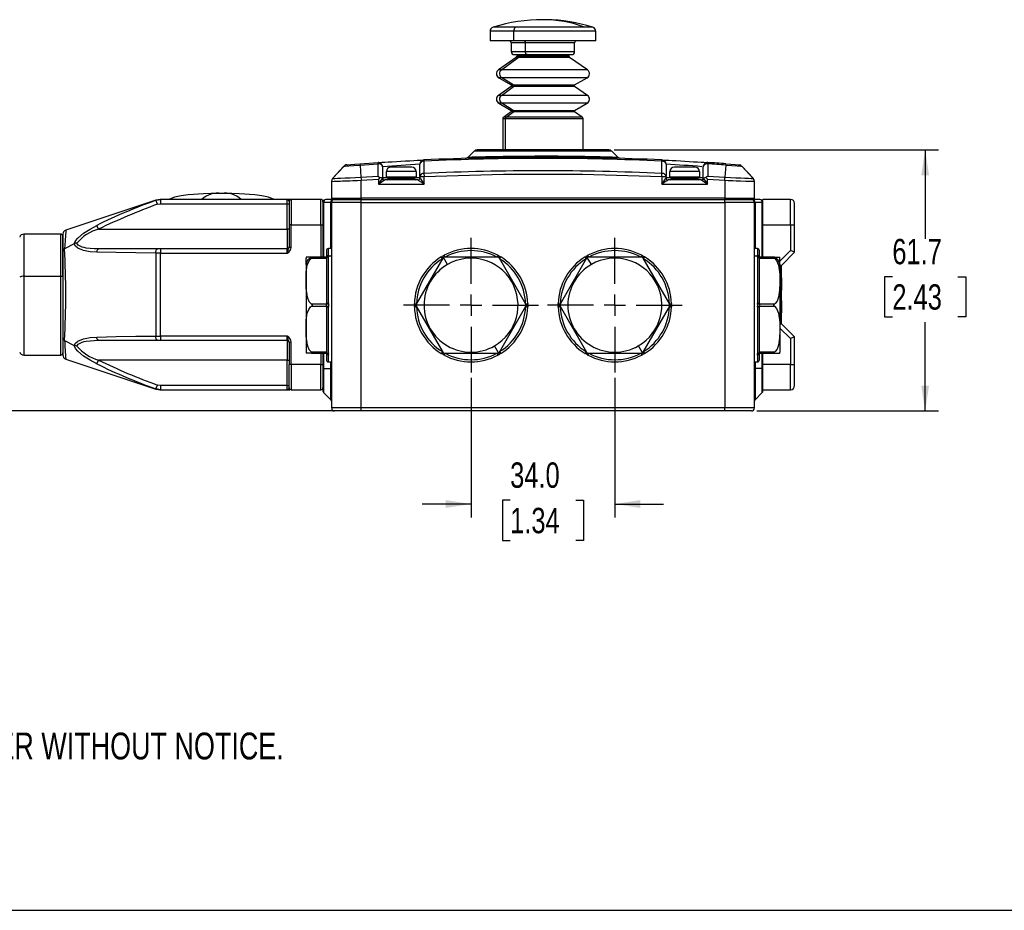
# Model space of a CAD drawing. Header units: millimetres. Extents: x 0 to 864, y 0 to 559.
# Tile 2 of 12: x 189 to 422, y 0 to 211. Entities that reach past the tile are written whole.
import ezdxf

# ---------------------------------------------------------------- set-up
doc = ezdxf.new("R2010")
doc.units = ezdxf.units.MM
doc.linetypes.add('CENTERX2', pattern=[20.32, 12.7, -2.54, 2.54, -2.54])
for name, color, linetype in [('CENTER', 40, 'CENTERX2'), ('DIMENSIONS', 140, 'Continuous'), ('SLD-DEFPOINTS', 7, 'Continuous'), ('TEXT', 140, 'Continuous')]:
    doc.layers.add(name, color=color, linetype=linetype)
doc.styles.add('SLDTEXTSTYLE0', font='TXT', dxfattribs={"width": 0.75})
doc.dimstyles.new('SLDDIMSTYLE0', dxfattribs={"dimtxt": 6, "dimasz": 6, "dimexe": 0, "dimexo": 0.0625, "dimgap": 1.5, "dimtad": 0, "dimtih": 1, "dimtoh": 1, "dimdec": 1, "dimrnd": 1e-09, "dimzin": 12, "dimdsep": 46, "dimtxsty": 'SLDTEXTSTYLE0', "dimsah": 1, "dimcen": 0.09, "dimadec": 0, "dimazin": 3, "dimtfac": 1, "dimtdec": 1, "dimtofl": 0, "dimtmove": 0, "dimatfit": 3, "dimfxl": 0, "dimfrac": 2, "dimtolj": 1, "dimtzin": 12, "dimarcsym": 0})
doc.dimstyles.new('SLDDIMSTYLE2', dxfattribs={"dimtxt": 6, "dimasz": 6, "dimexe": 0, "dimexo": 0.0625, "dimgap": 1.5, "dimtad": 0, "dimtih": 1, "dimtoh": 1, "dimdec": 1, "dimrnd": 1e-09, "dimzin": 4, "dimdsep": 46, "dimtxsty": 'SLDTEXTSTYLE0', "dimsah": 1, "dimcen": 0.09, "dimadec": 0, "dimazin": 1, "dimtfac": 1, "dimtdec": 1, "dimtmove": 0, "dimatfit": 0, "dimfxl": 0, "dimfrac": 2, "dimtolj": 1, "dimtzin": 12, "dimarcsym": 0})
doc.dimstyles.new('SLDDIMSTYLE3', dxfattribs={"dimtxt": 6, "dimasz": 6, "dimexe": 0, "dimexo": 0.0625, "dimgap": 1.5, "dimtad": 0, "dimtih": 1, "dimtoh": 1, "dimdec": 1, "dimrnd": 1e-09, "dimzin": 12, "dimdsep": 46, "dimtxsty": 'SLDTEXTSTYLE0', "dimsah": 1, "dimcen": 0.09, "dimadec": 0, "dimazin": 3, "dimtfac": 1, "dimtdec": 1, "dimtmove": 0, "dimatfit": 0, "dimfxl": 0, "dimfrac": 2, "dimtolj": 1, "dimtzin": 12, "dimarcsym": 0})

# ---------------------------------------------------------------- blocks, each defined once
blk = doc.blocks.new('SW_NOTE_0_2')
at = {"layer": 'TEXT', "color": 0, "char_height": 6.35, "attachment_point": 1, "style": 'SLDTEXTSTYLE0'}
for s, insert in [('NOTES:', (0, 8.19)), ('1. DIMENSIONS CAN BE CHANGED BY MANUFACTURER WITHOUT NOTICE.', (4.76, -8.24)), ('2. DIMENSIONS DO NOT IMPLY TOLERANCE.', (4.76, -24.66))]:
    blk.add_mtext(s, dxfattribs=dict(at, insert=insert))
blk = doc.blocks.new('_D_12')
at = {"layer": 'DIMENSIONS'}
for p, q in [((329.77, 179.76), (406.45, 179.76)), ((403.28, 179.76), (403.28, 158.77)), ((395.52, 149.79), (393.69, 149.79)), ((393.69, 149.79), (393.69, 140.27)), ((411.03, 149.79), (412.86, 149.79)), ((412.86, 149.79), (412.86, 140.27)), ((393.69, 140.27), (395.52, 140.27)), ((412.86, 140.27), (411.03, 140.27)), ((403.28, 118.06), (403.28, 139.05)), ((363.48, 118.06), (406.45, 118.06))]:
    blk.add_line(p, q, dxfattribs=at)
for points in [[(403.28, 179.76), (402.35, 173.76), (404.2, 173.76)], [(403.28, 118.06), (404.2, 124.06), (402.35, 124.06)]]:
    blk.add_solid(points, dxfattribs=at)
at = {"layer": 'DIMENSIONS', "char_height": 6, "attachment_point": 1, "style": 'SLDTEXTSTYLE0'}
for s, insert in [('61.7', (395.52, 158.74)), ('2.43', (395.52, 148))]:
    blk.add_mtext(s, dxfattribs=dict(at, insert=insert))
blk = doc.blocks.new('_D_13')
at = {"layer": 'DIMENSIONS'}
for p, q in [((295.91, 125.85), (295.91, 92.88)), ((329.91, 125.85), (329.91, 92.88)), ((295.91, 96.05), (284.38, 96.05)), ((305.16, 96.94), (303.33, 96.94)), ((303.33, 96.94), (303.33, 87.41)), ((320.67, 96.94), (322.5, 96.94)), ((322.5, 96.94), (322.5, 87.41)), ((329.91, 96.05), (341.45, 96.05)), ((303.33, 87.41), (305.16, 87.41)), ((322.5, 87.41), (320.67, 87.41))]:
    blk.add_line(p, q, dxfattribs=at)
for points in [[(295.91, 96.05), (289.91, 96.98), (289.91, 95.13)], [(329.91, 96.05), (335.91, 95.13), (335.91, 96.98)]]:
    blk.add_solid(points, dxfattribs=at)
at = {"layer": 'DIMENSIONS', "char_height": 6, "attachment_point": 1, "style": 'SLDTEXTSTYLE0'}
for s, insert in [('34.0', (305.16, 105.89)), ('1.34', (305.16, 95.15))]:
    blk.add_mtext(s, dxfattribs=dict(at, insert=insert))
blk = doc.blocks.new('_D_14')
at = {"layer": 'DIMENSIONS'}
for p, q in [((118.81, 145.56), (118.81, 157.1)), ((133.54, 145.56), (115.64, 145.56)), ((111.06, 132.69), (109.23, 132.69)), ((109.23, 132.69), (109.23, 123.17)), ((126.57, 132.69), (128.4, 132.69)), ((128.4, 132.69), (128.4, 123.17)), ((109.23, 123.17), (111.06, 123.17)), ((128.4, 123.17), (126.57, 123.17)), ((268.64, 118.06), (115.64, 118.06)), ((118.81, 118.06), (118.81, 106.52))]:
    blk.add_line(p, q, dxfattribs=at)
for points in [[(118.81, 145.56), (119.74, 151.56), (117.89, 151.56)], [(118.81, 118.06), (117.89, 112.06), (119.74, 112.06)]]:
    blk.add_solid(points, dxfattribs=at)
at = {"layer": 'DIMENSIONS', "char_height": 6, "attachment_point": 1, "style": 'SLDTEXTSTYLE0'}
for s, insert in [('27.5', (111.06, 141.64)), ('1.08', (111.06, 130.9))]:
    blk.add_mtext(s, dxfattribs=dict(at, insert=insert))
blk = doc.blocks.new('SW_CENTERMARKSYMBOL_7')
at = {"layer": 'CENTER', "color": 0}
for p, q in [((0, 5.08), (0, 15.94)), ((0, 0), (0, 2.54)), ((-5.08, 0), (-15.94, 0)), ((0, 0), (-2.54, 0)), ((0, 0), (0, -2.54)), ((0, 0), (2.54, 0)), ((5.08, 0), (15.94, 0)), ((0, -5.08), (0, -15.94))]:
    blk.add_line(p, q, dxfattribs=at)
blk = doc.blocks.new('SW_CENTERMARKSYMBOL_8')
at = {"layer": 'CENTER', "color": 0}
for p, q in [((0, 5.08), (0, 15.94)), ((0, 0), (0, 2.54)), ((-5.08, 0), (-15.94, 0)), ((0, 0), (-2.54, 0)), ((0, 0), (0, -2.54)), ((0, 0), (2.54, 0)), ((5.08, 0), (15.94, 0)), ((0, -5.08), (0, -15.94))]:
    blk.add_line(p, q, dxfattribs=at)

msp = doc.modelspace()

# ---------------------------------------------------------------- linework, layer by layer
at = {"color": 7, "linetype": 'Continuous', "lineweight": 25}
for p, q in [((313.12, 210.55), (312.91, 210.55)), ((300.41, 207.83), (300.41, 205.56)), ((306, 205.56), (306, 207.83)), ((322.74, 208.78), (306.39, 208.78)), ((325.41, 205.56), (325.41, 207.83)), ((306, 205.56), (300.41, 205.56)), ((305.41, 205.06), (305.41, 203.01)), ((325.41, 205.56), (306, 205.56)), ((308.76, 203.01), (308.76, 205.06)), ((320.41, 203.01), (320.41, 205.06)), ((306.6, 201.64), (302.38, 198.69)), ((303.09, 198.69), (307.02, 201.64)), ((306.12, 202.31), (309.15, 202.31)), ((306.81, 202.31), (306.81, 202.05)), ((309.15, 202.31), (319.71, 202.31)), ((319.01, 202.05), (319.01, 202.31)), ((323.45, 198.69), (319.23, 201.64)), ((302.46, 196.83), (305.41, 195.13)), ((305.91, 195.13), (303.16, 196.83)), ((320.41, 195.13), (323.36, 196.83)), ((305.43, 194.79), (302.38, 192.66)), ((303.09, 192.66), (305.93, 194.79)), ((323.45, 192.66), (320.4, 194.79)), ((302.46, 190.81), (305.41, 189.11)), ((305.91, 189.11), (303.16, 190.81)), ((305.43, 188.77), (303.63, 187.51)), ((304.25, 187.51), (305.93, 188.77)), ((322.2, 187.51), (320.4, 188.77)), ((320.41, 189.11), (323.36, 190.81)), ((303.41, 187.1), (303.41, 179.86)), ((304.05, 179.86), (304.05, 187.1)), ((322.41, 179.86), (322.41, 187.1)), ((296.62, 179.46), (295.22, 178.07)), ((329.21, 179.46), (296.62, 179.46)), ((328.5, 179.76), (297.33, 179.76)), ((330.61, 178.07), (329.21, 179.46)), ((284.77, 177.39), (284.78, 177.1)), ((284.78, 177.1), (284.78, 174.18)), ((295.22, 178.07), (295.24, 178.07)), ((341.05, 177.1), (341.06, 177.39)), ((341.05, 174.18), (341.05, 177.1)), ((265.89, 175.95), (263.16, 173)), ((265.89, 175.95), (263.16, 173)), ((265.87, 175.93), (263.18, 173.02)), ((266.53, 176.25), (266.35, 176.22)), ((269.66, 176.49), (273.95, 176.78)), ((269.66, 176.49), (269.68, 176.19)), ((269.68, 176.19), (273.97, 176.49)), ((269.68, 176.19), (269.89, 173.29)), ((273.97, 176.49), (273.95, 176.78)), ((275.01, 175.78), (275.01, 173.16)), ((282.91, 174.66), (275.91, 174.66)), ((275.91, 173.36), (275.91, 174.66)), ((281.91, 175.66), (276.91, 175.66)), ((282.91, 174.66), (282.91, 173.36)), ((283.81, 173.48), (283.81, 176.39)), ((342.01, 176.39), (342.01, 173.48)), ((349.91, 174.66), (342.91, 174.66)), ((342.91, 173.36), (342.91, 174.66)), ((348.91, 175.66), (343.91, 175.66)), ((349.91, 174.66), (349.91, 173.36)), ((350.66, 175.8), (350.81, 175.78)), ((350.81, 173.16), (350.81, 175.78)), ((351.88, 176.78), (351.86, 176.49)), ((351.86, 176.49), (351.86, 173.57)), ((356.15, 176.19), (355.94, 173.29)), ((356.17, 176.49), (356.15, 176.19)), ((359.3, 176.25), (359.47, 176.22)), ((362.67, 173), (359.94, 175.95)), ((362.67, 173), (359.94, 175.95)), ((362.65, 173.02), (359.96, 175.93)), ((262.91, 172.34), (262.91, 168.36)), ((263.18, 173.02), (263.19, 173.02)), ((269.89, 173.29), (273.97, 173.57)), ((269.91, 172.58), (274.01, 172.86)), ((269.91, 168.36), (269.91, 172.58)), ((273.97, 173.57), (274.38, 173.25)), ((274.38, 173.25), (274.01, 172.86)), ((274.01, 172.86), (274.01, 171.66)), ((274.96, 172.97), (275.01, 173.11)), ((275.01, 173.11), (275.01, 173.16)), ((275.5, 172.66), (275.43, 172.6)), ((283.31, 172.66), (275.5, 172.66)), ((282.91, 173.36), (275.91, 173.36)), ((282.61, 173.06), (276.21, 173.06)), ((282.41, 173.06), (276.41, 173.06)), ((276.41, 172.96), (276.41, 173.06)), ((276.41, 172.96), (282.41, 172.96)), ((282.41, 173.06), (282.41, 172.96)), ((283.81, 173.48), (283.81, 173.16)), ((283.81, 173.48), (284.81, 173.48)), ((284.78, 174.18), (284.81, 173.48)), ((284.81, 171.66), (284.81, 173.48)), ((341.01, 173.48), (341.05, 174.18)), ((341.01, 173.48), (341.01, 171.66)), ((341.01, 173.48), (342.01, 173.48)), ((342.01, 173.16), (342.01, 173.48)), ((350.33, 172.66), (342.51, 172.66)), ((349.91, 173.36), (342.91, 173.36)), ((349.61, 173.06), (343.21, 173.06)), ((349.41, 173.06), (343.41, 173.06)), ((343.41, 172.96), (343.41, 173.06)), ((343.41, 172.96), (349.41, 172.96)), ((349.41, 173.06), (349.41, 172.96)), ((350.4, 172.6), (350.33, 172.66)), ((350.81, 173.16), (350.82, 173.11)), ((350.82, 173.11), (350.87, 172.97)), ((351.86, 173.57), (351.45, 173.25)), ((351.81, 172.86), (351.45, 173.25)), ((351.81, 171.66), (351.81, 172.86)), ((351.81, 172.86), (355.91, 172.58)), ((351.86, 173.57), (355.94, 173.29)), ((355.91, 172.58), (355.91, 168.36)), ((362.64, 173.02), (362.65, 173.02)), ((362.91, 168.36), (362.91, 172.34)), ((274.01, 171.66), (284.81, 171.66)), ((341.01, 171.66), (351.81, 171.66)), ((221.4, 167.88), (200.1, 160.79)), ((221.4, 167.86), (222.46, 168.06)), ((221.75, 166.93), (221.4, 167.86)), ((222.4, 168.06), (221.45, 167.9)), ((222.46, 168.06), (222.46, 167.06)), ((252.41, 168.06), (222.46, 168.06)), ((252.41, 168.06), (252.46, 168.05)), ((252.41, 168.06), (252.46, 168.04)), ((252.41, 167.06), (252.41, 168.06)), ((253.41, 168.06), (252.51, 168.06)), ((253.41, 168.06), (253.41, 162.06)), ((260.41, 168.06), (253.41, 168.06)), ((260.41, 162.06), (260.41, 168.06)), ((263.26, 168.06), (261.61, 168.06)), ((262.91, 168.36), (269.91, 168.36)), ((263.21, 168.06), (269.91, 168.06)), ((269.91, 168.06), (263.61, 168.06)), ((355.91, 168.36), (269.91, 168.36)), ((269.91, 168.36), (269.91, 168.06)), ((269.91, 167.36), (269.91, 168.06)), ((269.91, 168.06), (355.91, 168.06)), ((355.91, 168.36), (362.91, 168.36)), ((355.91, 168.06), (355.91, 168.36)), ((362.21, 168.06), (355.91, 168.06)), ((355.91, 167.36), (355.91, 168.06)), ((355.91, 168.06), (362.61, 168.06)), ((364.21, 168.06), (362.57, 168.06)), ((371.41, 168.07), (364.91, 168.07)), ((364.91, 167.36), (364.91, 168.07)), ((371.41, 162.07), (371.41, 168.07)), ((221.75, 166.93), (222.46, 167.06)), ((222.46, 167.06), (252.41, 167.06)), ((252.41, 161.06), (252.41, 167.06)), ((252.41, 167.06), (252.91, 167.06)), ((252.91, 167.56), (252.91, 162.06)), ((260.91, 167.45), (260.91, 167.56)), ((260.91, 167.36), (260.91, 154.41)), ((261.06, 167.36), (260.91, 167.36)), ((262.77, 167.36), (261.06, 167.36)), ((262.77, 167.36), (262.91, 167.36)), ((262.91, 167.36), (262.91, 118.76)), ((269.91, 167.36), (262.91, 167.36)), ((269.91, 167.36), (355.91, 167.36)), ((269.91, 118.76), (269.91, 167.36)), ((355.91, 167.36), (355.91, 118.76)), ((362.91, 167.36), (355.91, 167.36)), ((362.91, 118.76), (362.91, 167.36)), ((362.91, 167.36), (363.06, 167.36)), ((364.77, 167.36), (363.06, 167.36)), ((364.91, 167.36), (364.77, 167.36)), ((364.91, 154.41), (364.91, 167.36)), ((372.41, 162.07), (372.41, 167.07)), ((252.91, 163.56), (252.9, 161.06)), ((207.86, 161.06), (207.42, 161.93)), ((207.86, 161.06), (252.41, 161.06)), ((252.41, 161.06), (252.41, 156.36)), ((252.9, 161.06), (252.41, 161.06)), ((252.91, 162.06), (252.91, 156.77)), ((253.41, 162.06), (252.91, 162.06)), ((253.41, 156.77), (253.41, 162.06)), ((253.41, 162.06), (260.41, 162.06)), ((260.41, 162.06), (260.91, 162.06)), ((364.91, 162.07), (371.41, 162.07)), ((371.41, 162.07), (372.41, 162.07)), ((371.41, 162.07), (371.41, 155.98)), ((372.41, 155.57), (372.41, 162.07)), ((198.91, 159.86), (190.17, 159.86)), ((199.41, 159.84), (199.41, 155.81)), ((199.41, 149.73), (199.41, 159.32)), ((202.11, 157.59), (199.82, 156.38)), ((221.75, 156.36), (207.86, 156.36)), ((222.46, 156.36), (221.75, 156.36)), ((222.46, 156.36), (222.46, 155.36)), ((252.41, 156.36), (222.46, 156.36)), ((252.41, 155.36), (252.41, 156.36)), ((252.91, 156.77), (253.41, 156.77)), ((262.91, 156.46), (262.21, 156.46)), ((363.61, 156.46), (362.91, 156.46)), ((372.41, 155.57), (371.41, 155.98)), ((199.41, 155.81), (199.41, 135.31)), ((221.4, 155.36), (221.4, 135.75)), ((222.46, 155.36), (221.4, 155.36)), ((222.46, 155.36), (252.41, 155.36)), ((222.46, 135.76), (222.46, 155.36)), ((256.91, 152.68), (256.91, 154.15)), ((258.17, 154.41), (256.94, 154.41)), ((261.71, 154.41), (258.17, 154.41)), ((258.17, 154.16), (261.71, 154.16)), ((261.71, 155.96), (261.71, 154.41)), ((261.77, 154.55), (261.71, 154.4)), ((261.71, 154.16), (261.71, 154.04)), ((261.71, 154.04), (261.71, 143.42)), ((262.21, 154.77), (262.2, 154.66)), ((262.21, 154.55), (262.2, 154.66)), ((262.91, 154.66), (262.2, 154.66)), ((262.21, 154.85), (262.21, 154.77)), ((262.21, 154.55), (262.21, 154.47)), ((262.21, 143.44), (262.21, 154.47)), ((289.22, 154.16), (282.95, 143.31)), ((288.89, 154.47), (289.02, 154.55)), ((289.15, 154.04), (288.89, 154.47)), ((289.21, 154.66), (289.02, 154.55)), ((289.21, 154.66), (289.41, 154.77)), ((290.36, 152.68), (289.4, 154.34)), ((289.41, 154.77), (289.55, 154.85)), ((289.78, 154.41), (289.55, 154.85)), ((302.18, 154.41), (289.65, 154.41)), ((302.05, 154.41), (302.28, 154.85)), ((302.28, 154.85), (302.42, 154.77)), ((308.88, 143.31), (302.61, 154.16)), ((302.68, 154.04), (302.94, 154.47)), ((302.81, 154.55), (302.94, 154.47)), ((323.22, 154.16), (316.95, 143.31)), ((322.89, 154.47), (323.02, 154.55)), ((323.15, 154.04), (322.89, 154.47)), ((323.21, 154.66), (323.02, 154.55)), ((323.21, 154.66), (323.41, 154.77)), ((324.36, 152.68), (323.4, 154.34)), ((323.41, 154.77), (323.55, 154.85)), ((323.78, 154.41), (323.55, 154.85)), ((336.18, 154.41), (323.65, 154.41)), ((336.05, 154.41), (336.28, 154.85)), ((336.28, 154.85), (336.42, 154.77)), ((342.88, 143.31), (336.61, 154.16)), ((336.68, 154.04), (336.94, 154.47)), ((336.81, 154.55), (336.94, 154.47)), ((363.63, 154.66), (362.91, 154.66)), ((363.62, 154.77), (363.61, 154.85)), ((363.61, 154.47), (363.62, 154.55)), ((363.61, 154.47), (363.61, 143.44)), ((363.63, 154.66), (363.62, 154.77)), ((363.63, 154.66), (363.62, 154.55)), ((364.12, 154.4), (364.06, 154.55)), ((364.11, 154.41), (364.11, 155.96)), ((367.65, 154.41), (364.11, 154.41)), ((367.47, 154.34), (364.11, 154.34)), ((364.11, 154.04), (364.11, 154.16)), ((364.11, 154.16), (367.65, 154.16)), ((364.11, 143.42), (364.11, 154.04)), ((367.65, 154.41), (368.9, 154.41)), ((368.91, 152.68), (368.91, 154.12)), ((369.31, 152.47), (372.41, 155.57)), ((256.91, 152.68), (256.91, 131.97)), ((368.91, 152.68), (368.91, 131.97)), ((368.92, 152.63), (369.31, 152.47)), ((369.31, 138.67), (369.31, 152.47)), ((190.17, 149.89), (198.91, 149.89)), ((199.41, 149.73), (199.41, 131.82)), ((369.41, 149.55), (369.31, 149.55)), ((369.41, 149.52), (369.31, 149.52)), ((369.41, 146.65), (369.41, 149.52)), ((369.41, 146.65), (369.31, 146.65)), ((369.41, 146.61), (369.31, 146.61)), ((261.71, 143.31), (258.17, 143.31)), ((258.17, 142.81), (261.71, 142.81)), ((261.71, 143.42), (261.71, 143.31)), ((261.71, 142.81), (261.71, 142.69)), ((261.71, 142.69), (261.71, 132.07)), ((262.21, 143.44), (262.21, 143.28)), ((262.21, 142.84), (262.21, 142.68)), ((262.21, 131.65), (262.21, 142.68)), ((282.52, 143.28), (282.52, 143.44)), ((282.52, 143.44), (283.02, 143.42)), ((282.52, 142.68), (282.52, 142.84)), ((283.02, 142.69), (282.52, 142.68)), ((282.95, 142.81), (289.22, 131.96)), ((302.61, 131.96), (308.88, 142.81)), ((308.81, 143.42), (309.31, 143.44)), ((308.81, 142.69), (309.31, 142.68)), ((309.31, 143.44), (309.31, 143.28)), ((309.31, 142.84), (309.31, 142.68)), ((316.52, 143.28), (316.52, 143.44)), ((316.52, 143.44), (317.02, 143.42)), ((316.52, 142.68), (316.52, 142.84)), ((317.02, 142.69), (316.52, 142.68)), ((316.95, 142.81), (323.22, 131.96)), ((336.61, 131.96), (342.88, 142.81)), ((342.81, 143.42), (343.31, 143.44)), ((342.81, 142.69), (343.31, 142.68)), ((343.31, 143.44), (343.31, 143.28)), ((343.31, 142.84), (343.31, 142.68)), ((363.62, 143.28), (363.61, 143.44)), ((363.61, 142.68), (363.62, 142.84)), ((363.61, 142.68), (363.61, 131.65)), ((364.11, 143.31), (364.11, 143.42)), ((367.65, 143.31), (364.11, 143.31)), ((364.11, 142.69), (364.11, 142.81)), ((364.11, 142.81), (367.65, 142.81)), ((364.11, 132.07), (364.11, 142.69)), ((369.41, 144.14), (369.31, 144.14)), ((369.41, 144.11), (369.31, 144.11)), ((369.41, 143.78), (369.31, 143.78)), ((369.41, 143.78), (369.41, 144.11)), ((369.41, 141.24), (369.41, 143.78)), ((369.41, 141.24), (369.31, 141.24)), ((369.41, 141.2), (369.31, 141.2)), ((369.31, 138.67), (368.93, 138.51)), ((372.41, 135.57), (369.31, 138.67)), ((199.41, 135.31), (199.41, 131.28)), ((221.4, 135.75), (222.46, 135.76)), ((252.41, 135.76), (222.46, 135.76)), ((222.46, 135.76), (222.46, 134.76)), ((252.41, 134.76), (252.41, 135.76)), ((372.41, 135.57), (371.41, 135.16)), ((371.41, 135.16), (371.41, 129.07)), ((372.41, 129.07), (372.41, 135.57)), ((199.82, 134.74), (202.11, 133.53)), ((207.86, 134.76), (221.75, 134.76)), ((221.75, 134.76), (222.46, 134.76)), ((222.46, 134.76), (252.41, 134.76)), ((252.41, 134.76), (252.41, 130.06)), ((252.91, 134.34), (252.91, 129.06)), ((252.91, 134.34), (253.41, 134.34)), ((253.41, 129.06), (253.41, 134.34)), ((302.43, 131.77), (301.47, 133.44)), ((336.43, 131.77), (335.47, 133.44)), ((190.17, 131.26), (198.91, 131.26)), ((258.17, 131.71), (256.93, 131.71)), ((261.71, 131.96), (258.17, 131.96)), ((258.17, 131.71), (261.71, 131.71)), ((260.91, 131.71), (260.91, 128.06)), ((261.71, 132.07), (261.71, 131.96)), ((261.71, 131.71), (261.77, 131.57)), ((261.71, 131.71), (261.71, 130.16)), ((262.21, 131.65), (262.21, 131.56)), ((262.21, 131.34), (262.21, 131.27)), ((289.15, 132.07), (288.89, 131.65)), ((289.02, 131.56), (288.89, 131.65)), ((289.55, 131.27), (289.41, 131.34)), ((289.78, 131.71), (289.55, 131.27)), ((289.65, 131.71), (302.18, 131.71)), ((302.05, 131.71), (302.28, 131.27)), ((302.42, 131.34), (302.28, 131.27)), ((302.42, 131.34), (302.61, 131.45)), ((302.81, 131.56), (302.61, 131.45)), ((302.68, 132.07), (302.94, 131.65)), ((302.94, 131.65), (302.81, 131.56)), ((323.15, 132.07), (322.89, 131.65)), ((323.02, 131.56), (322.89, 131.65)), ((323.55, 131.27), (323.41, 131.34)), ((323.78, 131.71), (323.55, 131.27)), ((323.65, 131.71), (336.18, 131.71)), ((336.05, 131.71), (336.28, 131.27)), ((336.42, 131.34), (336.28, 131.27)), ((336.42, 131.34), (336.61, 131.45)), ((336.81, 131.56), (336.61, 131.45)), ((336.68, 132.07), (336.94, 131.65)), ((336.94, 131.65), (336.81, 131.56)), ((363.62, 131.56), (363.61, 131.65)), ((363.61, 131.27), (363.62, 131.34)), ((364.06, 131.57), (364.12, 131.71)), ((364.11, 131.96), (364.11, 132.07)), ((367.65, 131.96), (364.11, 131.96)), ((364.11, 131.71), (367.65, 131.71)), ((364.11, 130.16), (364.11, 131.71)), ((364.91, 128.06), (364.91, 131.71)), ((367.65, 131.71), (368.89, 131.71)), ((200.1, 130.33), (221.4, 123.23)), ((207.42, 129.19), (207.86, 130.06)), ((252.41, 130.06), (207.86, 130.06)), ((252.41, 130.06), (252.9, 130.06)), ((252.41, 124.06), (252.41, 130.06)), ((253.41, 129.06), (252.91, 129.06)), ((252.91, 123.56), (252.91, 129.06)), ((260.41, 129.06), (253.41, 129.06)), ((253.41, 129.06), (253.41, 123.06)), ((260.41, 123.06), (260.41, 129.06)), ((260.41, 129.06), (260.91, 129.06)), ((260.91, 128.06), (261.06, 128.06)), ((260.91, 128.06), (260.91, 122.76)), ((261.06, 128.06), (262.77, 128.06)), ((261.06, 128.06), (261.06, 122.41)), ((262.21, 129.66), (262.91, 129.66)), ((262.77, 120.7), (262.77, 128.06)), ((262.91, 128.06), (262.77, 128.06)), ((362.91, 129.66), (363.61, 129.66)), ((362.91, 128.06), (363.06, 128.06)), ((363.06, 128.06), (363.06, 120.7)), ((364.77, 128.06), (363.06, 128.06)), ((364.77, 122.41), (364.77, 128.06)), ((364.91, 128.06), (364.77, 128.06)), ((371.41, 129.07), (364.91, 129.07)), ((364.91, 122.76), (364.91, 128.06)), ((371.41, 123.07), (371.41, 129.07)), ((371.41, 129.07), (372.41, 129.07)), ((372.41, 124.07), (372.41, 129.07)), ((221.4, 123.25), (221.75, 124.19)), ((222.46, 124.06), (221.75, 124.19)), ((252.41, 124.06), (222.46, 124.06)), ((222.46, 124.06), (222.46, 123.06)), ((252.41, 124.06), (252.91, 124.06)), ((252.41, 123.06), (252.41, 124.06)), ((222.46, 123.06), (221.4, 123.25)), ((221.45, 123.21), (222.4, 123.06)), ((222.46, 123.06), (252.41, 123.06)), ((252.46, 123.08), (252.41, 123.06)), ((252.46, 123.06), (252.41, 123.06)), ((252.51, 123.06), (253.1, 123.06)), ((253.41, 123.06), (260.41, 123.06)), ((261.06, 122.41), (262.77, 120.7)), ((364.77, 122.41), (363.06, 120.7)), ((364.91, 123.07), (371.41, 123.07)), ((269.91, 118.76), (262.91, 118.76)), ((269.91, 118.06), (269.91, 118.76)), ((355.91, 118.76), (269.91, 118.76)), ((355.91, 118.06), (355.91, 118.76)), ((362.91, 118.76), (355.91, 118.76)), ((269.91, 118.06), (263.61, 118.06)), ((355.91, 118.06), (269.91, 118.06)), ((362.21, 118.06), (355.91, 118.06))]:
    msp.add_line(p, q, dxfattribs=at)
at = {"color": 8, "linetype": 'Continuous', "lineweight": 25}
for p, q in [((306, 207.83), (300.41, 207.83)), ((306.39, 208.78), (301.12, 208.78)), ((325.41, 207.83), (306, 207.83)), ((324.71, 208.78), (322.74, 208.78)), ((308.76, 205.06), (305.41, 205.06)), ((320.41, 205.06), (308.76, 205.06)), ((305.41, 203.01), (308.76, 203.01)), ((308.76, 203.01), (320.41, 203.01)), ((307.02, 201.64), (306.6, 201.64)), ((306.81, 202.05), (307.22, 202.05)), ((319.23, 201.64), (307.02, 201.64)), ((307.22, 202.05), (307.22, 202.31)), ((307.22, 202.05), (319.01, 202.05)), ((303.09, 198.69), (302.38, 198.69)), ((323.45, 198.69), (303.09, 198.69)), ((303.16, 196.83), (302.46, 196.83)), ((323.36, 196.83), (303.16, 196.83)), ((305.41, 195.13), (305.91, 195.13)), ((305.93, 194.79), (305.43, 194.79)), ((305.51, 194.96), (306.01, 194.96)), ((305.91, 195.13), (320.41, 195.13)), ((320.4, 194.79), (305.93, 194.79)), ((306.01, 194.96), (320.31, 194.96)), ((303.09, 192.66), (302.38, 192.66)), ((323.45, 192.66), (303.09, 192.66)), ((303.16, 190.81), (302.46, 190.81)), ((323.36, 190.81), (303.16, 190.81)), ((305.41, 189.11), (305.91, 189.11)), ((305.93, 188.77), (305.43, 188.77)), ((305.51, 188.93), (306.01, 188.93)), ((305.91, 189.11), (320.41, 189.11)), ((320.4, 188.77), (305.93, 188.77)), ((306.01, 188.93), (320.31, 188.93)), ((304.05, 187.1), (303.41, 187.1)), ((304.25, 187.51), (303.63, 187.51)), ((322.41, 187.1), (304.05, 187.1)), ((322.2, 187.51), (304.25, 187.51)), ((276.03, 173.16), (275.01, 173.16)), ((283.81, 173.16), (282.84, 173.16)), ((342.99, 173.16), (342.01, 173.16)), ((350.81, 173.16), (349.84, 173.16)), ((261.06, 167.36), (261.06, 154.41)), ((262.77, 156.46), (262.77, 167.36)), ((363.06, 167.36), (363.06, 156.46)), ((364.77, 154.41), (364.77, 167.36)), ((252.9, 161.06), (252.91, 161.06)), ((260.41, 162.06), (260.41, 154.41)), ((190.17, 159.86), (190.17, 149.89)), ((198.91, 149.89), (198.91, 159.86)), ((262.21, 154.85), (262.21, 156.46)), ((363.61, 156.46), (363.61, 154.85)), ((371.41, 155.98), (368.91, 153.48)), ((190.17, 149.89), (190.17, 131.26)), ((198.91, 131.26), (198.91, 149.89)), ((368.91, 137.66), (371.41, 135.16)), ((260.41, 131.71), (260.41, 129.06)), ((261.06, 131.71), (261.06, 128.06)), ((262.21, 129.66), (262.21, 131.27)), ((363.61, 131.27), (363.61, 129.66)), ((364.77, 128.06), (364.77, 131.71)), ((252.91, 130.05), (252.9, 130.06)), ((262.77, 128.06), (262.77, 129.66)), ((363.06, 129.66), (363.06, 128.06))]:
    msp.add_line(p, q, dxfattribs=at)
at = {"color": 7, "linetype": 'Continuous', "lineweight": 25, "flags": 128}
for points in [[(308.49, 205.56), (308.54, 205.55), (308.59, 205.52), (308.64, 205.47), (308.68, 205.41), (308.72, 205.34), (308.74, 205.25), (308.76, 205.15), (308.76, 205.06)], [(309.15, 202.31), (309.08, 202.32), (309, 202.36), (308.94, 202.43), (308.88, 202.51), (308.83, 202.62), (308.79, 202.74), (308.77, 202.87), (308.76, 203.01)], [(273.95, 176.78), (274.05, 176.79), (274.36, 176.81), (274.86, 176.84), (275.54, 176.88), (276.35, 176.94), (277.29, 176.99), (278.3, 177.05), (279.35, 177.11), (280.41, 177.17), (281.42, 177.22), (282.36, 177.27), (283.18, 177.32), (283.85, 177.35), (284.35, 177.37), (284.66, 177.39), (284.77, 177.39)], [(295.28, 178.07), (295.04, 177.92), (294.82, 177.82)], [(331.01, 177.82), (330.79, 177.92), (330.55, 178.07)], [(341.06, 177.39), (341.17, 177.39), (341.48, 177.37), (341.97, 177.35), (342.65, 177.32), (343.47, 177.27), (344.4, 177.23), (345.42, 177.17), (346.47, 177.11), (347.52, 177.05), (348.53, 176.99), (349.47, 176.94), (350.29, 176.88), (350.96, 176.84), (351.47, 176.81), (351.77, 176.79), (351.88, 176.78)], [(265.87, 175.93), (265.95, 175.94), (265.95, 175.94)], [(266.35, 176.22), (266.11, 176.11), (265.95, 175.93)], [(266.53, 176.25), (266.59, 176.26), (266.77, 176.27), (267.46, 176.32), (268.47, 176.4), (269.66, 176.49)], [(273.96, 173.57), (273.96, 173.68), (273.97, 176.49)], [(356.17, 176.49), (357.36, 176.4), (358.37, 176.32), (359.05, 176.27), (359.24, 176.26), (359.3, 176.25)], [(359.88, 175.94), (359.72, 176.11), (359.47, 176.22)], [(359.88, 175.94), (359.88, 175.94), (359.96, 175.93)], [(263.18, 173.02), (262.98, 172.7), (262.91, 172.34)], [(262.91, 172.34), (263.05, 172.34), (263.45, 172.35), (263.73, 172.36), (264.1, 172.38), (264.37, 172.39), (264.96, 172.41), (265.56, 172.43), (266.15, 172.45), (266.72, 172.47), (267.23, 172.49), (267.98, 172.51), (269.09, 172.55), (269.91, 172.58)], [(274.01, 171.66), (274.56, 172.48), (274.79, 172.81), (274.93, 173.03)], [(275.43, 172.6), (275.22, 172.46), (274.88, 172.23), (274.01, 171.66)], [(284.81, 171.66), (284.26, 172.03), (283.75, 172.36), (283.56, 172.5), (283.42, 172.59), (283.34, 172.64), (283.31, 172.66)], [(283.81, 173.16), (283.83, 173.13), (283.89, 173.05), (283.98, 172.91), (284.11, 172.72), (284.45, 172.21), (284.81, 171.66)], [(284.81, 173.48), (303.55, 174.07), (322.28, 174.07), (341.01, 173.48)], [(341.01, 171.66), (341.38, 172.21), (341.72, 172.72), (341.85, 172.91), (341.94, 173.05), (342, 173.13), (342.01, 173.16)], [(342.51, 172.66), (342.49, 172.64), (342.41, 172.59), (342.27, 172.5), (342.08, 172.36), (341.57, 172.03), (341.01, 171.66)], [(351.81, 171.66), (350.95, 172.23), (350.61, 172.46), (350.4, 172.6)], [(350.9, 173.03), (351.04, 172.81), (351.27, 172.48), (351.81, 171.66)], [(355.91, 172.58), (356.73, 172.55), (357.82, 172.51), (358.6, 172.49), (359.59, 172.45), (360.87, 172.41), (361.57, 172.39), (362.06, 172.37), (362.38, 172.36), (362.61, 172.35), (362.82, 172.34), (362.91, 172.34)], [(362.91, 172.33), (362.85, 172.7), (362.65, 173.02)], [(236.91, 169.46), (234.5, 169.43), (232.7, 169.38), (231.42, 169.32), (230.27, 169.24), (229.01, 169.13), (227.37, 168.91), (225.79, 168.57), (224.48, 168.07), (224.46, 168.06)], [(249.37, 168.06), (249.35, 168.07), (248.04, 168.57), (246.46, 168.91), (244.82, 169.13), (243.56, 169.24), (242.41, 169.32), (241.13, 169.38), (239.33, 169.43), (236.91, 169.46)], [(202.11, 157.59), (202.43, 158.26), (202.95, 158.92), (204.31, 160.08), (205.83, 161.06), (207.42, 161.93)], [(199.41, 156.41), (199.38, 156.1), (199.32, 155.86)], [(202.73, 157.73), (202.4, 157.69), (202.11, 157.59)], [(207.42, 155.58), (205.83, 155.69), (204.3, 155.98), (202.95, 156.55), (202.43, 157), (202.11, 157.59)], [(207.86, 156.36), (206.83, 156.38), (205.85, 156.45), (204.94, 156.57), (204.44, 156.67), (204, 156.79), (203.63, 156.94), (203.06, 157.29), (202.73, 157.73)], [(207.86, 156.36), (207.78, 156.34), (207.71, 156.3), (207.64, 156.23), (207.58, 156.14), (207.52, 156.02), (207.48, 155.89), (207.44, 155.74), (207.42, 155.58)], [(221.4, 155.36), (221.41, 155.56), (221.43, 155.74), (221.46, 155.91), (221.51, 156.07), (221.56, 156.19), (221.62, 156.28), (221.69, 156.34), (221.75, 156.36)], [(221.4, 155.36), (216.69, 155.41), (212.02, 155.48), (207.42, 155.58)], [(258.17, 143.31), (257.68, 143.84), (257.23, 144.92), (256.94, 147.05), (256.93, 149.21), (256.97, 150.87), (257.21, 152.5), (257.56, 153.42), (257.99, 154.01), (258.17, 154.16)], [(258.17, 154.41), (258.29, 154.39), (258.34, 154.38), (258.36, 154.36), (258.36, 154.34)], [(302.42, 154.77), (302.61, 154.66), (302.81, 154.55)], [(336.42, 154.77), (336.61, 154.66), (336.81, 154.55)], [(364.11, 154.41), (364.11, 154.39), (364.11, 154.34)], [(364.11, 154.34), (364.11, 154.23), (364.11, 154.16)], [(367.47, 154.34), (367.48, 154.37), (367.52, 154.39), (367.65, 154.41)], [(367.65, 154.16), (368.15, 153.62), (368.6, 152.55), (368.89, 150.41), (368.9, 148.25), (368.86, 146.6), (368.62, 144.96), (368.27, 144.04), (367.84, 143.46), (367.65, 143.31)], [(199.41, 149.73), (199.41, 149.76), (199.38, 149.79), (199.33, 149.82), (199.27, 149.84), (199.19, 149.86), (199.11, 149.87), (199.01, 149.88), (198.91, 149.89)], [(258.17, 131.96), (257.68, 132.49), (257.23, 133.57), (256.94, 135.7), (256.93, 137.86), (256.97, 139.52), (257.21, 141.15), (257.56, 142.07), (257.99, 142.66), (258.17, 142.81)], [(258.17, 143.31), (258.29, 143.2), (258.34, 143.15), (258.36, 143.09), (258.36, 143.04), (258.35, 142.99), (258.31, 142.92), (258.17, 142.81)], [(261.71, 142.81), (261.71, 142.92), (261.71, 143.09), (261.71, 143.25), (261.71, 143.31)], [(262.21, 143.28), (262.2, 143.06), (262.21, 142.84)], [(282.52, 143.28), (282.51, 143.06), (282.52, 142.84)], [(309.31, 142.84), (309.31, 143.06), (309.31, 143.28)], [(316.52, 143.28), (316.51, 143.06), (316.52, 142.84)], [(343.31, 142.84), (343.31, 143.06), (343.31, 143.28)], [(363.62, 143.28), (363.63, 143.06), (363.62, 142.84)], [(364.11, 143.31), (364.11, 143.19), (364.11, 143.02), (364.11, 142.86), (364.11, 142.81)], [(367.65, 142.81), (367.54, 142.91), (367.49, 142.97), (367.47, 143.02), (367.47, 143.07), (367.48, 143.12), (367.52, 143.19), (367.65, 143.31)], [(367.65, 142.81), (368.15, 142.27), (368.6, 141.2), (368.89, 139.06), (368.9, 136.9), (368.86, 135.25), (368.62, 133.61), (368.27, 132.69), (367.84, 132.11), (367.65, 131.96)], [(199.32, 135.25), (199.38, 135.02), (199.41, 134.71)], [(202.11, 133.53), (202.43, 134.12), (202.95, 134.57), (204.31, 135.14), (205.83, 135.42), (207.42, 135.53)], [(207.42, 135.53), (212.02, 135.64), (216.69, 135.71), (221.4, 135.75)], [(207.86, 134.76), (207.78, 134.77), (207.71, 134.81), (207.64, 134.88), (207.58, 134.97), (207.52, 135.09), (207.48, 135.22), (207.44, 135.37), (207.42, 135.53)], [(221.75, 134.76), (221.69, 134.78), (221.62, 134.83), (221.56, 134.92), (221.51, 135.05), (221.46, 135.2), (221.43, 135.37), (221.41, 135.56), (221.4, 135.75)], [(207.42, 129.19), (205.83, 130.05), (204.3, 131.04), (202.95, 132.2), (202.43, 132.86), (202.11, 133.53)], [(202.73, 133.38), (202.4, 133.42), (202.11, 133.53)], [(202.73, 133.38), (203.06, 133.82), (203.31, 134.01), (203.63, 134.18), (204, 134.32), (204.44, 134.44), (204.94, 134.55), (205.85, 134.67), (206.83, 134.74), (207.86, 134.76)], [(258.17, 131.96), (258.29, 131.87), (258.34, 131.83), (258.36, 131.79), (258.36, 131.77), (258.35, 131.75), (258.31, 131.72), (258.17, 131.71)], [(262.21, 131.34), (262.2, 131.45), (262.21, 131.56)], [(289.41, 131.34), (289.21, 131.45), (289.02, 131.56)], [(323.41, 131.34), (323.21, 131.45), (323.02, 131.56)], [(363.62, 131.34), (363.63, 131.45), (363.62, 131.56)], [(367.65, 131.71), (367.54, 131.72), (367.49, 131.74), (367.47, 131.76), (367.47, 131.78), (367.48, 131.81), (367.52, 131.86), (367.65, 131.96)]]:
    msp.add_lwpolyline(points, dxfattribs=at)
at = {"color": 8, "linetype": 'Continuous', "lineweight": 25, "flags": 128}
for points in [[(295.24, 178.07), (295.37, 178.07), (295.67, 178.08), (296.14, 178.1), (296.81, 178.12), (297.08, 178.12), (297.38, 178.13), (297.73, 178.14), (298.11, 178.15), (298.53, 178.16), (298.85, 178.17), (299.31, 178.18), (299.72, 178.19), (300.21, 178.2), (300.8, 178.22), (302.24, 178.25), (303.5, 178.27), (305.04, 178.29), (306.55, 178.31), (308.78, 178.33), (311.01, 178.35), (313.22, 178.35), (314.83, 178.35), (316.48, 178.34), (318.16, 178.33), (319.84, 178.31), (320.41, 178.3), (321, 178.29), (321.6, 178.28), (322.22, 178.27), (322.85, 178.26), (323.51, 178.25), (324.4, 178.23), (325.47, 178.21), (326.47, 178.18), (327.18, 178.17), (327.65, 178.15), (328.28, 178.14), (328.82, 178.12), (329.27, 178.11), (330.28, 178.08), (330.48, 178.07)], [(265.95, 175.94), (266.17, 175.95), (266.99, 176.01), (268.22, 176.1), (269.68, 176.19)], [(356.15, 176.19), (357.6, 176.1), (358.84, 176.01), (359.66, 175.95), (359.88, 175.94)], [(263.19, 173.02), (263.31, 173.02), (263.69, 173.04), (264.31, 173.06), (265.15, 173.1), (266.16, 173.14), (267.32, 173.18), (268.58, 173.24), (269.89, 173.29)], [(355.94, 173.29), (357.25, 173.24), (358.5, 173.18), (359.67, 173.14), (360.68, 173.1), (361.52, 173.06), (362.14, 173.04), (362.52, 173.02), (362.64, 173.02)], [(200.1, 160.78), (200.1, 160.79), (200.08, 160.5), (200.01, 159.65), (199.92, 158.25), (199.82, 156.38)], [(252.91, 157.18), (252.91, 157.02), (252.9, 156.73)]]:
    msp.add_lwpolyline(points, dxfattribs=at)
at = {"color": 7, "linetype": 'Continuous', "lineweight": 25}
for centre, radius, start, end in [((312.64, 172.64), 37.91, 89.5792, 107.5994), ((312.88, 182.28), 28.28, 69.5895, 89.9224), ((313.39, 173.61), 36.93, 72.2416, 89.4551), ((301.41, 207.83), 1, 107.1216, 180), ((307.1, 207.93), 1.11, 130.0073, 185.5496), ((324.41, 207.83), 1, 0, 72.8784), ((304.91, 205.06), 0.5, 0, 90), ((320.91, 205.06), 0.5, 90, 180), ((306.11, 203.01), 0.7, 180, 270), ((319.71, 203.01), 0.7, 270, 0), ((306.31, 202.05), 0.5, 305, 0), ((306.71, 202.05), 0.511, 307.63, 0.5407), ((319.51, 202.05), 0.5, 180, 235), ((303.01, 197.79), 1.1, 125, 240), ((303.78, 197.79), 1.14, 127.8369, 236.8304), ((322.81, 197.79), 1.1, 300, 55), ((305.31, 194.96), 0.2, 0, 60), ((305.31, 194.96), 0.2, 305, 0), ((305.8, 194.96), 0.203, 359.3137, 57.326), ((305.8, 194.96), 0.204, 307.63, 0.5407), ((320.51, 194.96), 0.2, 120, 180), ((320.51, 194.96), 0.2, 180, 235), ((303.01, 191.76), 1.1, 125, 240), ((303.78, 191.76), 1.14, 127.8369, 236.8304), ((322.81, 191.76), 1.1, 300, 55), ((305.31, 188.93), 0.2, 0, 60), ((305.31, 188.93), 0.2, 305, 0), ((305.8, 188.93), 0.203, 359.3137, 57.326), ((305.8, 188.93), 0.204, 307.63, 0.5407), ((320.51, 188.93), 0.2, 120, 180), ((320.51, 188.93), 0.2, 180, 235), ((303.91, 187.1), 0.5, 125, 180), ((304.56, 187.1), 0.511, 127.63, 180.5407), ((321.91, 187.1), 0.5, 0, 55), ((297.33, 178.76), 1, 90, 135), ((328.5, 178.76), 1, 45, 90), ((284.81, 176.39), 1, 92.7056, 180), ((284.68, 176.22), 0.881, 83.3771, 168.9347), ((312.91, -418.23), 596.29, 87.2944, 92.7056), ((312.91, -418.23), 596, 87.2944, 92.7056), ((294.53, 178.77), 0.999, 271.7641, 287.0716), ((331.3, 178.77), 0.999, 252.8823, 268.2358), ((341.15, 176.22), 0.881, 11.0653, 96.6229), ((341.01, 176.39), 1, 0, 87.2944), ((274.01, 175.78), 1, 360, 93.7467), ((274.13, 175.6), 0.908, 11.9755, 100.0305), ((306.78, -219.55), 396.61, 93.3201, 94.5944), ((276.91, 174.66), 1, 90, 180), ((281.91, 174.66), 1, 0, 90), ((312.91, -418.23), 593.08, 87.28108, 92.71892), ((343.91, 174.66), 1, 90, 180), ((348.91, 174.66), 1, 0, 90), ((351.81, 175.78), 1, 86.2533, 180), ((351.7, 175.6), 0.908, 79.9695, 168.0245), ((312.91, -418.23), 596, 85.84019, 86.25325), ((312.91, -418.23), 596.29, 85.84019, 86.25325), ((537.55, 180.98), 267.77, 181.6463, 181.7976), ((274.84, 172.94), 0.128, 14.3774, 44.0563), ((275.47, 173.13), 0.536, 197.4093, 265.2167), ((275.51, 173.16), 0.5, 180, 270), ((275.5, 173.16), 0.499, 185.4347, 269.8792), ((276.21, 173.36), 0.3, 180, 270), ((276.11, 172.96), 0.3, 270, 0), ((282.71, 172.96), 0.3, 180, 270), ((282.61, 173.36), 0.3, 270, 0), ((283.31, 173.16), 0.5, 270, 0), ((284.68, 173.31), 0.881, 83.3841, 168.9364), ((341.15, 173.31), 0.881, 11.0636, 96.6159), ((342.51, 173.16), 0.5, 180, 270), ((343.21, 173.36), 0.3, 180, 270), ((343.11, 172.96), 0.3, 270, 0), ((349.71, 172.96), 0.3, 180, 270), ((349.61, 173.36), 0.3, 270, 0), ((350.31, 173.16), 0.5, 270, 0), ((350.33, 173.16), 0.499, 270.1208, 354.5653), ((350.36, 173.13), 0.536, 274.7833, 342.5908), ((350.99, 172.94), 0.127, 135.7907, 165.7716), ((351.53, 172.24), 1.02, 94.5529, 128.6256), ((305.19, 174.46), 50.76, 357.8788, 358.6773), ((271.25, 31.04), 145.62, 110.0176, 115.9968), ((253.41, 167.56), 0.5, 90, 180), ((260.41, 167.56), 0.5, 0, 90), ((261.61, 167.36), 0.7, 90, 180), ((261.69, 167.43), 0.636, 97.0712, 186.2555), ((263.39, 167.44), 0.625, 101.4218, 188.0495), ((263.21, 168.36), 0.3, 180, 270), ((263.61, 167.36), 0.7, 90, 180), ((362.21, 167.36), 0.7, 360, 90), ((362.44, 167.44), 0.625, 351.9505, 78.5782), ((362.61, 168.36), 0.3, 270, 0), ((364.14, 167.43), 0.636, 353.7449, 82.9283), ((364.21, 167.36), 0.7, 0, 90), ((371.41, 167.07), 1, 0, 90), ((274.69, 22.27), 154.04, 110.0985, 115.7119), ((200.41, 159.84), 1, 108.4351, 180.0001), ((210.56, 151.27), 10.15, 105.4501, 140.4723), ((190.17, 158.86), 1, 90, 164), ((198.91, 159.36), 0.5, 0, 90), ((200.08, 155.77), 0.662, 113.0253, 176.3419), ((-9.49, 145.56), 209.59, 357.0411, 2.9589), ((252.41, 156.86), 0.5, 270, 0), ((226.09, 165.46), 28.19, 339.0045, 342.0531), ((251.7, 156.92), 1.72, 294.5115, 354.9597), ((262.21, 155.96), 0.5, 90, 180), ((295.91, 143.06), 13.4, 61.6237, 118.3763), ((329.91, 143.06), 13.4, 61.6237, 118.3763), ((363.61, 155.96), 0.5, 360, 90), ((258.91, 154.16), 2, 172.9638, 180), ((258.7, 152.58), 1.79, 100.8954, 177.0361), ((258.05, 154.47), 0.337, 291.0652, 337.0477), ((262.19, 154.38), 0.473, 86.5768, 176.1087), ((262.17, 154.31), 0.462, 84.6493, 168.0526), ((262.2, 154.05), 0.501, 89.3558, 167.4785), ((262.18, 154), 0.467, 85.7833, 175.0462), ((191.54, 154.28), 70.18, 359.8979, 0.1021), ((295.91, 143.06), 13.4, 121.6237, 178.3763), ((295.91, 143.06), 12.9, 121.6237, 178.3763), ((290.43, 155), 1.48, 197.8071, 214.7867), ((289.65, 153.91), 0.5, 120, 150), ((289.65, 153.91), 0.5, 90, 120), ((288.31, 153.78), 1.48, 25.2133, 42.1929), ((295.91, 143.06), 12.9, 61.6237, 118.3763), ((295.91, 143.06), 11.11, 300, 120), ((303.52, 153.78), 1.48, 137.8071, 154.7867), ((302.18, 153.91), 0.5, 30, 90), ((301.4, 155), 1.48, 325.2133, 342.1929), ((295.91, 143.06), 12.9, 1.6237, 58.3763), ((295.91, 143.06), 13.4, 1.6237, 58.3763), ((329.91, 143.06), 13.4, 121.6237, 178.3763), ((329.91, 143.06), 12.9, 121.6237, 178.3763), ((324.43, 155), 1.48, 197.8071, 214.7867), ((323.65, 153.91), 0.5, 120, 150), ((323.65, 153.91), 0.5, 90, 120), ((322.31, 153.78), 1.48, 25.2133, 42.1929), ((329.91, 143.06), 12.9, 61.6237, 118.3763), ((329.91, 143.06), 11.11, 300, 120), ((337.52, 153.78), 1.48, 137.8071, 154.7867), ((336.18, 153.91), 0.5, 30, 90), ((335.4, 155), 1.48, 325.2133, 342.1929), ((329.91, 143.06), 12.9, 1.6237, 58.3763), ((329.91, 143.06), 13.4, 1.6237, 58.3763), ((363.64, 154.38), 0.473, 3.8913, 93.4232), ((363.65, 154), 0.467, 4.9538, 94.2167), ((363.66, 154.31), 0.462, 11.9474, 95.3507), ((363.63, 154.05), 0.501, 12.5215, 90.6442), ((367.77, 154.47), 0.334, 202.7705, 249.1165), ((367.13, 152.58), 1.79, 2.9639, 79.1046), ((366.91, 154.16), 2, 0, 7.0292), ((295.91, 143.06), 11.11, 120, 300), ((329.91, 143.06), 11.11, 120, 300), ((190.02, 148.31), 1.59, 84.7322, 120.9666), ((262.09, 139.01), 4.42, 88.3822, 94.8638), ((261.4, 133.41), 9.9, 85.2964, 88.1635), ((261.4, 152.7), 9.9, 271.8365, 274.7036), ((262.09, 147.1), 4.42, 265.1362, 271.6178), ((282.83, 141.83), 1.48, 85.2133, 102.1929), ((282.83, 144.28), 1.48, 257.8071, 274.7867), ((295.91, 143.06), 13.4, 181.6237, 238.3763), ((283.39, 143.06), 0.5, 150, 210), ((295.91, 143.06), 12.9, 181.6237, 238.3763), ((295.91, 143.06), 12.9, 301.6237, 358.3763), ((295.91, 143.06), 13.4, 301.6237, 358.3763), ((308.44, 143.06), 0.5, 330, 30), ((309, 141.83), 1.48, 77.8071, 94.7867), ((309, 144.28), 1.48, 265.2133, 282.1929), ((316.83, 141.83), 1.48, 85.2133, 102.1929), ((316.83, 144.28), 1.48, 257.8071, 274.7867), ((329.91, 143.06), 13.4, 181.6237, 238.3763), ((317.39, 143.06), 0.5, 150, 210), ((329.91, 143.06), 12.9, 181.6237, 238.3763), ((329.91, 143.06), 12.9, 301.6237, 358.3763), ((329.91, 143.06), 13.4, 301.6237, 358.3763), ((342.44, 143.06), 0.5, 330, 30), ((343, 141.83), 1.48, 77.8071, 94.7867), ((343, 144.28), 1.48, 265.2133, 282.1929), ((363.74, 139.01), 4.42, 85.1362, 91.6178), ((363.74, 147.1), 4.42, 268.3822, 274.8638), ((364.43, 133.41), 9.9, 91.8365, 94.7036), ((364.43, 152.7), 9.9, 265.2964, 268.1635), ((200.08, 135.35), 0.663, 183.7266, 246.9061), ((226.09, 125.66), 28.19, 17.9469, 20.9955), ((251.7, 134.19), 1.72, 5.0402, 65.4886), ((210.72, 140.09), 10.43, 220.019, 254.0587), ((252.41, 134.26), 0.5, 0, 90), ((190.17, 132.26), 1, 196, 270), ((198.91, 131.76), 0.5, 270, 0), ((200.41, 131.28), 1, 179.9999, 251.5649), ((258.91, 131.95), 2, 180, 187.0292), ((262.18, 132.11), 0.467, 184.9538, 274.2167), ((262.2, 132.07), 0.501, 192.5215, 270.6442), ((164.6, 131.83), 97.12, 359.9263, 0.0737), ((262.17, 131.8), 0.462, 191.9474, 275.3507), ((262.19, 131.74), 0.473, 183.8913, 273.4232), ((290.43, 131.11), 1.48, 145.2133, 162.1929), ((289.65, 132.21), 0.5, 210, 270), ((288.31, 132.34), 1.48, 317.8071, 334.7867), ((295.91, 143.06), 13.4, 241.6237, 298.3763), ((295.91, 143.06), 12.9, 241.6237, 298.3763), ((302.18, 132.21), 0.5, 270, 300), ((303.52, 132.34), 1.48, 205.2133, 222.1929), ((302.18, 132.21), 0.5, 300, 330), ((301.4, 131.11), 1.48, 17.8071, 34.7867), ((324.43, 131.11), 1.48, 145.2133, 162.1929), ((323.65, 132.21), 0.5, 210, 270), ((322.31, 132.34), 1.48, 317.8071, 334.7867), ((329.91, 143.06), 13.4, 241.6237, 298.3763), ((329.91, 143.06), 12.9, 241.6237, 298.3763), ((336.18, 132.21), 0.5, 270, 300), ((337.52, 132.34), 1.48, 205.2133, 222.1929), ((336.18, 132.21), 0.5, 300, 330), ((335.4, 131.11), 1.48, 17.8071, 34.7867), ((363.65, 132.11), 0.467, 265.7833, 355.0462), ((363.64, 131.74), 0.473, 266.5768, 356.1087), ((363.63, 132.07), 0.501, 269.3558, 347.4785), ((363.66, 131.8), 0.462, 264.6493, 348.0526), ((434.29, 131.83), 70.18, 179.8979, 180.1021), ((366.91, 131.95), 2, 352.9638, 0), ((271.25, 260.08), 145.62, 244.0032, 249.9824), ((272.58, 263.86), 148.63, 244.1859, 250.0036), ((262.21, 130.16), 0.5, 180, 270), ((363.61, 130.16), 0.5, 270, 0), ((253.41, 123.56), 0.5, 180, 270), ((260.41, 123.56), 0.5, 270, 0), ((371.41, 124.07), 1, 270, 360), ((261.41, 122.76), 0.5, 180, 225), ((364.41, 122.76), 0.5, 315, 0), ((262.41, 120.35), 0.5, 0, 45), ((263.61, 118.76), 0.7, 180, 270), ((362.21, 118.76), 0.7, 270, 0), ((363.41, 120.35), 0.5, 135, 180)]:
    msp.add_arc(centre, radius, start, end, dxfattribs=at)
at = {"color": 8, "linetype": 'Continuous', "lineweight": 25}
for centre, radius, start, end in [((294.53, 178.77), 0.999, 287.0729, 315.0217), ((318.38, -229.62), 406.7, 85.4698, 86.6686), ((236.04, 163.84), 5.69, 81.1981, 132.0983), ((237.78, 163.84), 5.69, 47.9017, 98.8019), ((252.06, 167.2), 0.928, 22.3652, 64.1185), ((341.01, 141.57), 141.35, 182.7686, 184.559), ((252.06, 123.91), 0.928, 295.8815, 337.6348)]:
    msp.add_arc(centre, radius, start, end, dxfattribs=at)
at = {"color": 7, "linetype": 'Continuous', "lineweight": 25}
msp.add_ellipse((274.01, 172.86), major_axis=(1, 0), ratio=0.413587, start_param=0.413718, end_param=1.201208, dxfattribs=at)
at = {"layer": 'SLD-DEFPOINTS'}
msp.add_line((0, 0), (629.41, 0), dxfattribs=at)

# ---------------------------------------------------------------- block references
at = {"layer": 'CENTER'}
for name, p in [('SW_CENTERMARKSYMBOL_7', (295.91, 143.06)), ('SW_CENTERMARKSYMBOL_8', (329.91, 143.06))]:
    msp.add_blockref(name, p, dxfattribs=at)
at = {"layer": 'TEXT'}
msp.add_blockref('SW_NOTE_0_2', (15.82, 50.26), dxfattribs=at)

# ---------------------------------------------------------------- dimensions: what is measured, and where the dimension line sits
at = {"layer": 'DIMENSIONS'}
for base, p1, p2, dimstyle, picture, middle in [((403.28, 179.76), (362.21, 118.06), (328.5, 179.76), 'SLDDIMSTYLE0', '_D_12', (403.28, 148.91)), ((118.81, 145.56), (269.91, 118.06), (134.81, 145.56), 'SLDDIMSTYLE3', '_D_14', (118.81, 131.81))]:
    dim = msp.add_linear_dim(base=base, p1=p1, p2=p2, angle=90, dimstyle=dimstyle, dxfattribs=at)
    dim.commit()
    dim.dimension.update_dxf_attribs({"geometry": picture, "text_midpoint": middle, "dimtype": 160})
dim = msp.add_linear_dim(base=(295.91, 96.05), p1=(329.91, 127.12), p2=(295.91, 127.12), dimstyle='SLDDIMSTYLE2', dxfattribs=at)
dim.commit()
dim.dimension.update_dxf_attribs({"geometry": '_D_13', "text_midpoint": (312.91, 96.05), "dimtype": 160})

doc.saveas('drawing.dxf')
